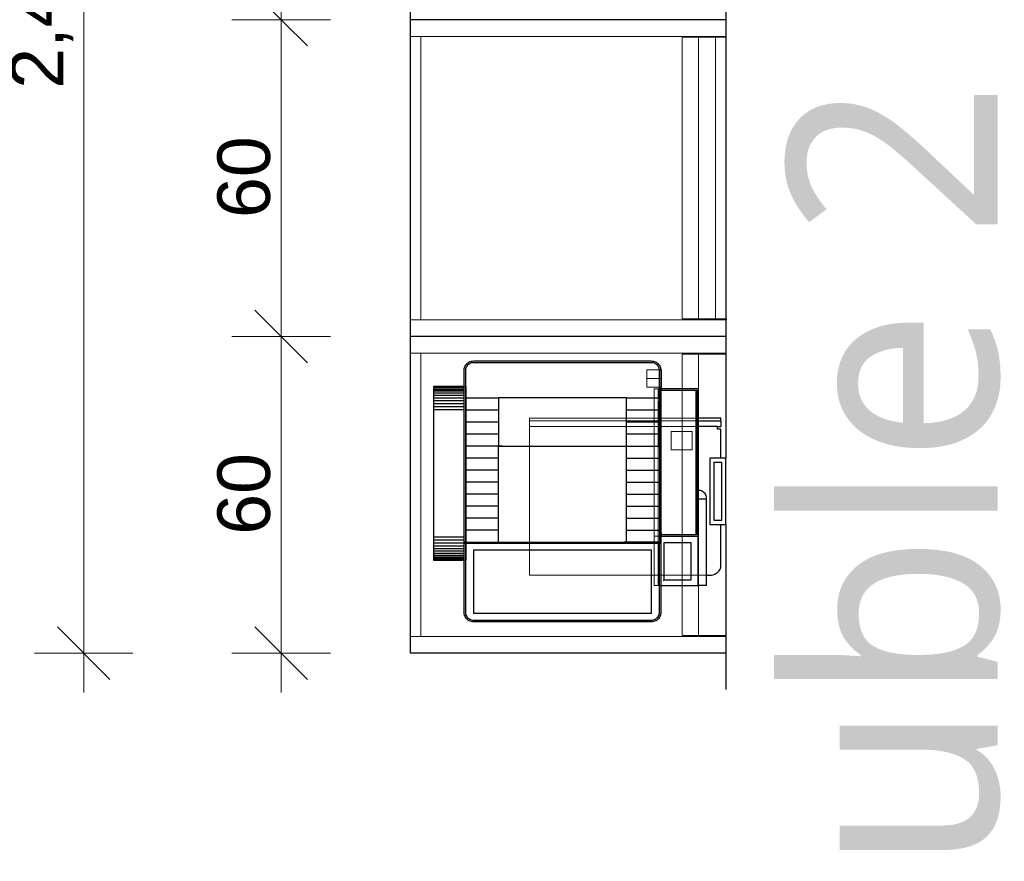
# Model space of a CAD drawing. Header units: millimetres. Extents: x -13157475 to -13151728, y -56354 to -50230.
# Tile 1 of 3: x -13157475 to -13155602, y -53465 to -51865. Entities that reach past the tile are written whole.
import ezdxf

# ---------------------------------------------------------------- set-up
doc = ezdxf.new("R2010")
doc.units = ezdxf.units.MM
doc.header["$MEASUREMENT"] = 0
for name, color, linetype in [('0._RDC (87)_1_0', 7, 'Continuous'), ('0._RDC (87)_1_AAG Marque_ FACADES', 7, 'Continuous'), ('0._RDC (87)_1_BQN 2 COTATIONS PC', 7, 'Continuous')]:
    doc.layers.add(name, color=color, linetype=linetype)
doc.styles.add('STYLE_GENERE_1', font='malgunsl.ttf')
doc.styles.add('STYLE_GENERE_2', font='txt')

msp = doc.modelspace()

# ---------------------------------------------------------------- linework, layer by layer
at = {"layer": '0._RDC (87)_1_0', "color": 7, "linetype": 'Continuous', "lineweight": 30}
for p, q in [((-13156731.4, -53069.6), (-13156731.4, -50659.6)), ((-13156131.8, -51262.1), (-13156131.8, -51864.6)), ((-13156131.8, -51864.6), (-13156731.4, -51864.6)), ((-13156131.8, -51864.6), (-13156131.8, -52467.1)), ((-13156130.8, -51898.1), (-13156131.8, -51898.1)), ((-13156130.8, -52433.6), (-13156130.8, -51898.1)), ((-13156131.8, -52433.6), (-13156130.8, -52433.6)), ((-13156130.8, -52433.6), (-13156130.8, -52435.2)), ((-13156131.8, -52467.1), (-13156731.4, -52467.1)), ((-13156131.8, -52467.1), (-13156131.8, -52698.9)), ((-13156624.5, -52519.2), (-13156626.1, -52520.8)), ((-13156622.6, -52517.8), (-13156624.5, -52519.2)), ((-13156620.6, -52516.6), (-13156622.6, -52517.8)), ((-13156620.7, -52519.9), (-13156622.2, -52521.1)), ((-13156619, -52518.9), (-13156620.7, -52519.9)), ((-13156618.4, -52515.6), (-13156620.6, -52516.6)), ((-13156617.2, -52518.2), (-13156619, -52518.9)), ((-13156616.1, -52514.9), (-13156618.4, -52515.6)), ((-13156615.2, -52517.6), (-13156617.2, -52518.2)), ((-13156613.6, -52514.5), (-13156616.1, -52514.9)), ((-13156613.2, -52517.2), (-13156615.2, -52517.6)), ((-13156611.2, -52514.4), (-13156613.6, -52514.5)), ((-13156611.1, -52517.1), (-13156613.2, -52517.2)), ((-13156273.7, -52514.4), (-13156611.2, -52514.4)), ((-13156273.8, -52517.1), (-13156611.1, -52517.1)), ((-13156271.7, -52517.2), (-13156273.8, -52517.1)), ((-13156271.3, -52514.5), (-13156273.7, -52514.4)), ((-13156269.7, -52517.6), (-13156271.7, -52517.2)), ((-13156268.8, -52514.9), (-13156271.3, -52514.5)), ((-13156267.7, -52518.2), (-13156269.7, -52517.6)), ((-13156266.5, -52515.6), (-13156268.8, -52514.9)), ((-13156265.9, -52518.9), (-13156267.7, -52518.2)), ((-13156264.3, -52516.6), (-13156266.5, -52515.6)), ((-13156264.2, -52519.9), (-13156265.9, -52518.9)), ((-13156262.3, -52517.8), (-13156264.3, -52516.6)), ((-13156262.7, -52521.1), (-13156264.2, -52519.9)), ((-13156260.4, -52519.2), (-13156262.3, -52517.8)), ((-13156258.8, -52520.8), (-13156260.4, -52519.2)), ((-13156629.8, -52528.7), (-13156629.9, -52530.9)), ((-13156629.9, -52530.9), (-13156629.9, -52858.1)), ((-13156629.3, -52526.6), (-13156629.8, -52528.7)), ((-13156628.5, -52524.5), (-13156629.3, -52526.6)), ((-13156627.4, -52522.6), (-13156628.5, -52524.5)), ((-13156626.1, -52520.8), (-13156627.4, -52522.6)), ((-13156626.7, -52529.1), (-13156626.8, -52530.9)), ((-13156626.8, -52530.9), (-13156626.8, -52584.1)), ((-13156626.3, -52527.3), (-13156626.7, -52529.1)), ((-13156625.6, -52525.6), (-13156626.3, -52527.3)), ((-13156624.7, -52524), (-13156625.6, -52525.6)), ((-13156623.6, -52522.5), (-13156624.7, -52524)), ((-13156622.2, -52521.1), (-13156623.6, -52522.5)), ((-13156261.3, -52522.5), (-13156262.7, -52521.1)), ((-13156260.2, -52524), (-13156261.3, -52522.5)), ((-13156259.3, -52525.6), (-13156260.2, -52524)), ((-13156258.6, -52527.3), (-13156259.3, -52525.6)), ((-13156257.5, -52522.6), (-13156258.8, -52520.8)), ((-13156258.2, -52529.1), (-13156258.6, -52527.3)), ((-13156258.1, -52530.9), (-13156258.2, -52529.1)), ((-13156258.1, -52584.1), (-13156258.1, -52530.9)), ((-13156256.4, -52524.5), (-13156257.5, -52522.6)), ((-13156255.6, -52526.6), (-13156256.4, -52524.5)), ((-13156255.1, -52528.7), (-13156255.6, -52526.6)), ((-13156254.9, -52530.9), (-13156255.1, -52528.7)), ((-13156254.9, -52566.1), (-13156254.9, -52530.9)), ((-13156254, -52530.9), (-13156254.9, -52530.9)), ((-13156254, -52547.4), (-13156254, -52530.9)), ((-13156254.9, -52547.4), (-13156254, -52547.4)), ((-13156254.9, -52549.5), (-13156254, -52549.5)), ((-13156254.9, -52551.6), (-13156254, -52551.6)), ((-13156254.9, -52553.7), (-13156254, -52553.7)), ((-13156254.9, -52555.6), (-13156254, -52555.6)), ((-13156254.9, -52557.4), (-13156254, -52557.4)), ((-13156254, -52549.5), (-13156254, -52547.4)), ((-13156254, -52551.6), (-13156254, -52549.5)), ((-13156254, -52553.7), (-13156254, -52551.6)), ((-13156254, -52555.6), (-13156254, -52553.7)), ((-13156254, -52557.4), (-13156254, -52555.6)), ((-13156254, -52559), (-13156254, -52557.4)), ((-13156688, -52562.5), (-13156688, -52562.8)), ((-13156629.9, -52562.5), (-13156688, -52562.5)), ((-13156688, -52562.8), (-13156688, -52564)), ((-13156629.9, -52562.8), (-13156688, -52562.8)), ((-13156688, -52564), (-13156688, -52565.8)), ((-13156629.9, -52564), (-13156688, -52564)), ((-13156688, -52565.8), (-13156688, -52568.4)), ((-13156629.9, -52565.8), (-13156688, -52565.8)), ((-13156688, -52568.4), (-13156688, -52571.5)), ((-13156629.9, -52568.4), (-13156688, -52568.4)), ((-13156688, -52571.5), (-13156688, -52575.3)), ((-13156629.9, -52571.5), (-13156688, -52571.5)), ((-13156688, -52575.3), (-13156688, -52579.7)), ((-13156629.9, -52575.3), (-13156688, -52575.3)), ((-13156254.9, -52566.1), (-13156258.1, -52566.1)), ((-13156254.9, -52566.2), (-13156258.1, -52566.2)), ((-13156254.9, -52566.6), (-13156258.1, -52566.6)), ((-13156254.9, -52567.2), (-13156258.1, -52567.2)), ((-13156254.9, -52568), (-13156258.1, -52568)), ((-13156254.9, -52569), (-13156258.1, -52569)), ((-13156254.9, -52570.1), (-13156258.1, -52570.1)), ((-13156254.9, -52571.5), (-13156258.1, -52571.5)), ((-13156254.9, -52573), (-13156258.1, -52573)), ((-13156254.9, -52574.6), (-13156258.1, -52574.6)), ((-13156254.9, -52559), (-13156254, -52559)), ((-13156254.9, -52560.4), (-13156254, -52560.4)), ((-13156254.9, -52561.6), (-13156254, -52561.6)), ((-13156254.9, -52562.6), (-13156254, -52562.6)), ((-13156254.9, -52563.3), (-13156254, -52563.3)), ((-13156254.9, -52563.7), (-13156254, -52563.7)), ((-13156254.9, -52563.9), (-13156254, -52563.9)), ((-13156254.9, -52566.1), (-13156254.9, -52566.2)), ((-13156254.9, -52566.2), (-13156254.9, -52566.6)), ((-13156254.9, -52566.6), (-13156254.9, -52567.2)), ((-13156184.5, -52566.6), (-13156254.9, -52566.6)), ((-13156254.9, -52567.2), (-13156254.9, -52568)), ((-13156254.9, -52569), (-13156254.9, -52568)), ((-13156254.9, -52570.1), (-13156254.9, -52569)), ((-13156254.9, -52569.3), (-13156187.2, -52569.3)), ((-13156254.9, -52571.5), (-13156254.9, -52570.1)), ((-13156254.9, -52573), (-13156254.9, -52571.5)), ((-13156254.9, -52574.6), (-13156254.9, -52573)), ((-13156254.9, -52576.3), (-13156254.9, -52574.6)), ((-13156254, -52560.4), (-13156254, -52559)), ((-13156254, -52561.6), (-13156254, -52560.4)), ((-13156254, -52562.6), (-13156254, -52561.6)), ((-13156254, -52563.3), (-13156254, -52562.6)), ((-13156254, -52563.7), (-13156254, -52563.3)), ((-13156254, -52563.7), (-13156254, -52563.7)), ((-13156188.7, -52569.3), (-13156188.7, -52844.3)), ((-13156187.2, -52569.3), (-13156187.2, -52844.3)), ((-13156184.5, -52760), (-13156184.5, -52566.6)), ((-13156688, -52579.7), (-13156688, -52584.5)), ((-13156629.9, -52579.7), (-13156688, -52579.7)), ((-13156688, -52584.5), (-13156688, -52589.6)), ((-13156629.9, -52584.5), (-13156688, -52584.5)), ((-13156688, -52589.6), (-13156688, -52595.1)), ((-13156629.9, -52589.6), (-13156688, -52589.6)), ((-13156626.8, -52584.1), (-13156626.8, -52606.9)), ((-13156626.8, -52584.1), (-13156613.2, -52584.1)), ((-13156613.2, -52584.1), (-13156564.3, -52584.1)), ((-13156564.3, -52584.1), (-13156564.3, -52675.5)), ((-13156320.6, -52584.1), (-13156564.3, -52584.1)), ((-13156320.6, -52675.5), (-13156320.6, -52584.1)), ((-13156320.6, -52584.1), (-13156258.1, -52584.1)), ((-13156254.9, -52576.3), (-13156258.1, -52576.3)), ((-13156254.9, -52578.1), (-13156258.1, -52578.1)), ((-13156254.9, -52579.9), (-13156258.1, -52579.9)), ((-13156258.1, -52584.1), (-13156258.1, -52590.4)), ((-13156258.1, -52606.9), (-13156258.1, -52590.4)), ((-13156254.9, -52578.1), (-13156254.9, -52576.3)), ((-13156254.9, -52579.9), (-13156254.9, -52578.1)), ((-13156254.9, -52828.9), (-13156254.9, -52579.9)), ((-13156688, -52595.1), (-13156688, -52600.7)), ((-13156629.9, -52595.1), (-13156688, -52595.1)), ((-13156688, -52600.7), (-13156688, -52606.5)), ((-13156629.9, -52600.7), (-13156688, -52600.7)), ((-13156688, -52606.5), (-13156688, -52848.5)), ((-13156629.9, -52606.5), (-13156688, -52606.5)), ((-13156626.8, -52606.9), (-13156564.3, -52606.9)), ((-13156626.8, -52606.9), (-13156626.8, -52629.8)), ((-13156320.6, -52606.9), (-13156258.1, -52606.9)), ((-13156258.1, -52629.8), (-13156258.1, -52606.9)), ((-13156626.8, -52629.8), (-13156564.3, -52629.8)), ((-13156626.8, -52629.8), (-13156626.8, -52652.7)), ((-13156320.6, -52629.8), (-13156258.1, -52629.8)), ((-13156258.1, -52652.7), (-13156258.1, -52629.8)), ((-13156141.2, -52622.3), (-13156184.5, -52622.3)), ((-13156184.5, -52627.7), (-13156141.2, -52627.7)), ((-13156141.2, -52627.7), (-13156141.2, -52622.3)), ((-13156141.2, -52627.7), (-13156141.2, -52638.3)), ((-13156147.3, -52638.3), (-13156184.5, -52638.3)), ((-13156147.3, -52638.3), (-13156141.2, -52638.3)), ((-13156147.3, -52643.7), (-13156147.3, -52638.3)), ((-13156141.2, -52643.7), (-13156147.3, -52643.7)), ((-13156141.2, -52698.9), (-13156141.2, -52643.7)), ((-13156564.3, -52652.7), (-13156626.8, -52652.7)), ((-13156626.8, -52652.7), (-13156626.8, -52675.5)), ((-13156258.1, -52652.7), (-13156320.6, -52652.7)), ((-13156258.1, -52675.5), (-13156258.1, -52652.7)), ((-13156626.8, -52675.5), (-13156626.8, -52698.4)), ((-13156564.3, -52675.5), (-13156626.8, -52675.5)), ((-13156564.3, -52698.4), (-13156564.3, -52675.5)), ((-13156557.7, -52675.6), (-13156564.3, -52675.5)), ((-13156564.3, -52675.5), (-13156320.6, -52675.5)), ((-13156557.7, -52675.5), (-13156557.7, -52675.6)), ((-13156557.7, -52675.6), (-13156556.6, -52675.6)), ((-13156556.6, -52675.6), (-13156557.7, -52675.6)), ((-13156320.6, -52675.5), (-13156258.1, -52675.5)), ((-13156320.6, -52676.4), (-13156320.6, -52675.5)), ((-13156320.6, -52676.5), (-13156320.6, -52676.4)), ((-13156320.6, -52698.4), (-13156320.6, -52676.5)), ((-13156258.1, -52675.5), (-13156258.1, -52698.4)), ((-13156626.8, -52698.4), (-13156626.8, -52721.3)), ((-13156564.3, -52698.4), (-13156626.8, -52698.4)), ((-13156564.3, -52721.3), (-13156564.3, -52698.4)), ((-13156320.6, -52721.3), (-13156320.6, -52698.4)), ((-13156320.6, -52698.4), (-13156258.1, -52698.4)), ((-13156258.1, -52698.4), (-13156258.1, -52721.3)), ((-13156131.8, -52698.9), (-13156162.4, -52698.9)), ((-13156162.4, -52698.9), (-13156162.4, -52824.5)), ((-13156154, -52817.2), (-13156154, -52706.3)), ((-13156154, -52706.3), (-13156140.2, -52706.3)), ((-13156140.2, -52706.3), (-13156140.2, -52817.2)), ((-13156131.8, -52824.5), (-13156131.8, -52698.9)), ((-13156626.8, -52721.3), (-13156626.8, -52744.1)), ((-13156564.3, -52721.3), (-13156626.8, -52721.3)), ((-13156564.3, -52744.1), (-13156564.3, -52721.3)), ((-13156320.6, -52744.1), (-13156320.6, -52721.3)), ((-13156320.6, -52721.3), (-13156258.1, -52721.3)), ((-13156258.1, -52721.3), (-13156258.1, -52744.1)), ((-13156626.8, -52744.1), (-13156626.8, -52766.9)), ((-13156564.3, -52744.1), (-13156626.8, -52744.1)), ((-13156564.3, -52766.9), (-13156564.3, -52744.1)), ((-13156320.6, -52766.9), (-13156320.6, -52744.1)), ((-13156320.6, -52744.1), (-13156258.1, -52744.1)), ((-13156258.1, -52744.1), (-13156258.1, -52766.9)), ((-13156184.5, -52776.4), (-13156184.5, -52760)), ((-13156182.3, -52760), (-13156184.5, -52760)), ((-13156180.2, -52760.3), (-13156182.3, -52760)), ((-13156178.1, -52761), (-13156180.2, -52760.3)), ((-13156176.2, -52761.9), (-13156178.1, -52761)), ((-13156174.4, -52763), (-13156176.2, -52761.9)), ((-13156172.7, -52764.5), (-13156174.4, -52763)), ((-13156626.8, -52766.9), (-13156626.8, -52789.8)), ((-13156564.3, -52766.9), (-13156626.8, -52766.9)), ((-13156564.3, -52789.8), (-13156564.3, -52766.9)), ((-13156320.6, -52789.8), (-13156320.6, -52766.9)), ((-13156320.6, -52766.9), (-13156258.1, -52766.9)), ((-13156258.1, -52766.9), (-13156258.1, -52789.8)), ((-13156184.5, -52847.1), (-13156184.5, -52776.4)), ((-13156168.2, -52776.4), (-13156184.5, -52776.4)), ((-13156171.3, -52766.1), (-13156172.7, -52764.5)), ((-13156170.1, -52767.9), (-13156171.3, -52766.1)), ((-13156169.2, -52769.9), (-13156170.1, -52767.9)), ((-13156168.6, -52772), (-13156169.2, -52769.9)), ((-13156168.3, -52774.2), (-13156168.6, -52772)), ((-13156168.2, -52776.4), (-13156168.3, -52774.2)), ((-13156168.2, -52940.6), (-13156168.2, -52776.4)), ((-13156626.8, -52789.8), (-13156626.8, -52812.6)), ((-13156564.3, -52789.8), (-13156626.8, -52789.8)), ((-13156564.3, -52812.6), (-13156564.3, -52789.8)), ((-13156320.6, -52812.6), (-13156320.6, -52789.8)), ((-13156320.6, -52789.8), (-13156258.1, -52789.8)), ((-13156258.1, -52789.8), (-13156258.1, -52812.6)), ((-13156626.8, -52812.6), (-13156626.8, -52835.3)), ((-13156564.3, -52812.6), (-13156626.8, -52812.6)), ((-13156564.3, -52835.3), (-13156564.3, -52812.6)), ((-13156320.6, -52835.3), (-13156320.6, -52812.6)), ((-13156320.6, -52812.6), (-13156258.1, -52812.6)), ((-13156258.1, -52812.6), (-13156258.1, -52835.3)), ((-13156140.2, -52817.2), (-13156154, -52817.2)), ((-13156626.8, -52835.3), (-13156626.8, -52858.1)), ((-13156564.3, -52835.3), (-13156626.8, -52835.3)), ((-13156564.3, -52858.1), (-13156564.3, -52835.3)), ((-13156320.6, -52858.1), (-13156320.6, -52835.3)), ((-13156320.6, -52835.3), (-13156258.1, -52835.3)), ((-13156258.1, -52828.9), (-13156254.9, -52828.9)), ((-13156258.1, -52830.6), (-13156254.9, -52830.6)), ((-13156258.1, -52832.4), (-13156254.9, -52832.4)), ((-13156258.1, -52834.1), (-13156254.9, -52834.1)), ((-13156258.1, -52835.3), (-13156258.1, -52858.1)), ((-13156258.1, -52835.7), (-13156254.9, -52835.7)), ((-13156258.1, -52837.2), (-13156254.9, -52837.2)), ((-13156254.9, -52830.6), (-13156254.9, -52828.9)), ((-13156254.9, -52832.4), (-13156254.9, -52830.6)), ((-13156254.9, -52834.1), (-13156254.9, -52832.4)), ((-13156254.9, -52835.7), (-13156254.9, -52834.1)), ((-13156254.9, -52837.2), (-13156254.9, -52835.7)), ((-13156254.9, -52838.6), (-13156254.9, -52837.2)), ((-13156162.4, -52824.5), (-13156131.8, -52824.5)), ((-13156141.2, -52899.7), (-13156141.2, -52824.5)), ((-13156131.8, -52824.5), (-13156131.8, -53069.6)), ((-13156688, -52848.5), (-13156688, -52854.2)), ((-13156688, -52848.5), (-13156629.9, -52848.5)), ((-13156688, -52854.2), (-13156688, -52859.8)), ((-13156688, -52854.2), (-13156629.9, -52854.2)), ((-13156258.1, -52838.6), (-13156254.9, -52838.6)), ((-13156258.1, -52839.8), (-13156254.9, -52839.8)), ((-13156258.1, -52840.8), (-13156254.9, -52840.8)), ((-13156258.1, -52841.6), (-13156254.9, -52841.6)), ((-13156258.1, -52842.1), (-13156254.9, -52842.1)), ((-13156258.1, -52842.5), (-13156254.9, -52842.5)), ((-13156258.1, -52842.6), (-13156254.9, -52842.6)), ((-13156254.9, -52839.8), (-13156254.9, -52838.6)), ((-13156254.9, -52840.8), (-13156254.9, -52839.8)), ((-13156254.9, -52840.8), (-13156254.9, -52841.6)), ((-13156254.9, -52841.6), (-13156254.9, -52842.1)), ((-13156254.9, -52842.1), (-13156254.9, -52842.5)), ((-13156254.9, -52842.5), (-13156254.9, -52842.6)), ((-13156254.9, -52858.1), (-13156254.9, -52842.6)), ((-13156187.2, -52844.3), (-13156254.9, -52844.3)), ((-13156254.9, -52847.1), (-13156184.5, -52847.1)), ((-13156184.5, -52940.6), (-13156184.5, -52847.1)), ((-13156688, -52859.8), (-13156629.9, -52859.8)), ((-13156688, -52859.8), (-13156688, -52865.3)), ((-13156688, -52865.3), (-13156629.9, -52865.3)), ((-13156688, -52865.3), (-13156688, -52870.5)), ((-13156688, -52870.5), (-13156629.9, -52870.5)), ((-13156688, -52870.5), (-13156688, -52875.2)), ((-13156688, -52875.2), (-13156688, -52879.6)), ((-13156688, -52875.2), (-13156629.9, -52875.2)), ((-13156626.8, -52858.1), (-13156629.9, -52858.1)), ((-13156629.9, -52858.1), (-13156629.9, -52860.9)), ((-13156626.8, -52860.9), (-13156629.9, -52860.9)), ((-13156629.9, -52860.9), (-13156629.9, -52992.9)), ((-13156626.8, -52858.1), (-13156564.3, -52858.1)), ((-13156626.8, -52858.1), (-13156626.8, -52860.9)), ((-13156258.1, -52860.9), (-13156626.8, -52860.9)), ((-13156626.8, -52860.9), (-13156626.8, -52992.8)), ((-13156611.9, -52873.9), (-13156611.9, -52992.3)), ((-13156273, -52873.9), (-13156611.9, -52873.9)), ((-13156564.3, -52858.1), (-13156557.7, -52858.1)), ((-13156557.7, -52858.1), (-13156536.6, -52858.1)), ((-13156536.6, -52858.1), (-13156346.5, -52858.1)), ((-13156536.6, -52859.8), (-13156536.6, -52858.1)), ((-13156346.5, -52859.8), (-13156536.6, -52859.8)), ((-13156346.5, -52858.1), (-13156325.4, -52858.1)), ((-13156346.5, -52858.1), (-13156346.5, -52859.8)), ((-13156320.6, -52858.1), (-13156325.4, -52858.1)), ((-13156258.1, -52858.1), (-13156320.6, -52858.1)), ((-13156273, -52992.3), (-13156273, -52873.9)), ((-13156258.1, -52860.9), (-13156258.1, -52858.1)), ((-13156254.9, -52858.1), (-13156258.1, -52858.1)), ((-13156254.9, -52860.9), (-13156258.1, -52860.9)), ((-13156258.1, -52992.8), (-13156258.1, -52860.9)), ((-13156254.9, -52860.9), (-13156254.9, -52858.1)), ((-13156254.9, -52992.9), (-13156254.9, -52860.9)), ((-13156249, -52930.4), (-13156249, -52859.2)), ((-13156249, -52859.2), (-13156198.1, -52859.2)), ((-13156198.1, -52859.2), (-13156198.1, -52930.4)), ((-13156688, -52879.6), (-13156688, -52883.4)), ((-13156688, -52879.6), (-13156629.9, -52879.6)), ((-13156688, -52883.4), (-13156688, -52886.6)), ((-13156688, -52883.4), (-13156629.9, -52883.4)), ((-13156688, -52886.6), (-13156688, -52889.1)), ((-13156688, -52886.6), (-13156629.9, -52886.6)), ((-13156688, -52889.1), (-13156688, -52891)), ((-13156688, -52889.1), (-13156629.9, -52889.1)), ((-13156688, -52891), (-13156688, -52892.1)), ((-13156688, -52891), (-13156629.9, -52891)), ((-13156688, -52892.1), (-13156688, -52892.5)), ((-13156688, -52892.1), (-13156629.9, -52892.1)), ((-13156688, -52892.5), (-13156629.9, -52892.5)), ((-13156145.1, -52913.5), (-13156143.4, -52911.1)), ((-13156143.4, -52911.1), (-13156142.1, -52908.4)), ((-13156142.1, -52908.4), (-13156141.3, -52905.6)), ((-13156141.3, -52905.6), (-13156141.2, -52904.7)), ((-13156141, -52902.7), (-13156141.2, -52899.7)), ((-13156141.2, -52904.7), (-13156141.2, -52899.7)), ((-13156141.2, -52904.7), (-13156141, -52902.7)), ((-13156250.8, -52930.4), (-13156250, -52930.4)), ((-13156250, -52930.4), (-13156249.9, -52930.8)), ((-13156250, -52930.4), (-13156250, -52930.8)), ((-13156250, -52930.8), (-13156249.9, -52930.8)), ((-13156198.1, -52930.4), (-13156249, -52930.4)), ((-13156168.2, -52921.1), (-13156165.4, -52921.1)), ((-13156165.4, -52921.1), (-13156162.1, -52921.3)), ((-13156165.4, -52921.1), (-13156159.8, -52921.1)), ((-13156162.1, -52921.3), (-13156159.8, -52921.1)), ((-13156159.8, -52921.1), (-13156158.8, -52921)), ((-13156158.8, -52921), (-13156155.6, -52920.3)), ((-13156155.6, -52920.3), (-13156152.6, -52919.2)), ((-13156152.6, -52919.2), (-13156149.8, -52917.6)), ((-13156149.8, -52917.6), (-13156147.3, -52915.8)), ((-13156147.3, -52915.8), (-13156145.1, -52913.5)), ((-13156254.9, -52940.6), (-13156184.5, -52940.6)), ((-13156168.2, -52940.6), (-13156184.5, -52940.6)), ((-13156629.9, -52992.9), (-13156629.8, -52995)), ((-13156629.8, -52995), (-13156629.3, -52997.1)), ((-13156629.3, -52997.1), (-13156628.5, -52999.2)), ((-13156628.5, -52999.2), (-13156627.4, -53001.1)), ((-13156627.4, -53001.1), (-13156626.1, -53002.9)), ((-13156626.8, -52992.8), (-13156626.7, -52994.6)), ((-13156626.7, -52994.6), (-13156626.3, -52996.4)), ((-13156626.3, -52996.4), (-13156625.6, -52998.1)), ((-13156626.1, -53002.9), (-13156624.5, -53004.5)), ((-13156625.6, -52998.1), (-13156624.7, -52999.7)), ((-13156624.7, -52999.7), (-13156623.6, -53001.2)), ((-13156624.5, -53004.5), (-13156622.6, -53005.9)), ((-13156623.6, -53001.2), (-13156622.2, -53002.6)), ((-13156622.6, -53005.9), (-13156620.6, -53007.1)), ((-13156622.2, -53002.6), (-13156620.7, -53003.8)), ((-13156620.7, -53003.8), (-13156619, -53004.8)), ((-13156619, -53004.8), (-13156617.2, -53005.6)), ((-13156617.2, -53005.6), (-13156615.2, -53006.1)), ((-13156615.2, -53006.1), (-13156613.2, -53006.5)), ((-13156613.2, -53006.5), (-13156611.1, -53006.6)), ((-13156611.9, -52992.3), (-13156611.9, -52992.9)), ((-13156611.9, -52992.9), (-13156611.9, -52993)), ((-13156611.9, -52993), (-13156611.8, -52993.1)), ((-13156611.8, -52993.1), (-13156611.8, -52993.2)), ((-13156611.8, -52993.2), (-13156611.8, -52993.2)), ((-13156611.8, -52993.2), (-13156611.7, -52993.3)), ((-13156611.7, -52993.3), (-13156611.6, -52993.3)), ((-13156611.6, -52993.3), (-13156611.6, -52993.4)), ((-13156611.6, -52993.4), (-13156611.5, -52993.4)), ((-13156611.5, -52993.4), (-13156611.4, -52993.5)), ((-13156611.4, -52993.5), (-13156611.3, -52993.5)), ((-13156611.3, -52993.5), (-13156610.6, -52993.5)), ((-13156611.1, -53006.6), (-13156273.8, -53006.6)), ((-13156610.6, -52993.5), (-13156274.3, -52993.5)), ((-13156274.3, -52993.5), (-13156273.6, -52993.5)), ((-13156273.8, -53006.6), (-13156271.7, -53006.5)), ((-13156273.6, -52993.5), (-13156273.5, -52993.5)), ((-13156273.5, -52993.5), (-13156273.4, -52993.4)), ((-13156273.4, -52993.4), (-13156273.3, -52993.4)), ((-13156273.3, -52993.4), (-13156273.3, -52993.3)), ((-13156273.3, -52993.3), (-13156273.2, -52993.3)), ((-13156273.2, -52993.3), (-13156273.1, -52993.2)), ((-13156273.1, -52993.2), (-13156273, -52993.1)), ((-13156273.1, -52993.2), (-13156273.1, -52993.2)), ((-13156273, -52992.9), (-13156273, -52992.3)), ((-13156273, -52993), (-13156273, -52992.9)), ((-13156273, -52993.1), (-13156273, -52993)), ((-13156271.7, -53006.5), (-13156269.7, -53006.1)), ((-13156269.7, -53006.1), (-13156267.7, -53005.6)), ((-13156267.7, -53005.6), (-13156265.9, -53004.8)), ((-13156265.9, -53004.8), (-13156264.2, -53003.8)), ((-13156264.3, -53007.1), (-13156262.3, -53005.9)), ((-13156264.2, -53003.8), (-13156262.7, -53002.6)), ((-13156262.7, -53002.6), (-13156261.3, -53001.2)), ((-13156262.3, -53005.9), (-13156260.4, -53004.5)), ((-13156261.3, -53001.2), (-13156260.2, -52999.7)), ((-13156260.4, -53004.5), (-13156258.8, -53002.9)), ((-13156260.2, -52999.7), (-13156259.3, -52998.1)), ((-13156259.3, -52998.1), (-13156258.6, -52996.4)), ((-13156258.8, -53002.9), (-13156257.5, -53001.1)), ((-13156258.6, -52996.4), (-13156258.2, -52994.6)), ((-13156258.2, -52994.6), (-13156258.1, -52992.8)), ((-13156257.5, -53001.1), (-13156256.4, -52999.2)), ((-13156256.4, -52999.2), (-13156255.6, -52997.1)), ((-13156255.6, -52997.1), (-13156255.1, -52995)), ((-13156255.1, -52995), (-13156254.9, -52992.9)), ((-13156620.6, -53007.1), (-13156618.4, -53008.1)), ((-13156618.4, -53008.1), (-13156616.1, -53008.8)), ((-13156616.1, -53008.8), (-13156613.6, -53009.2)), ((-13156613.6, -53009.2), (-13156611.2, -53009.4)), ((-13156611.2, -53009.4), (-13156273.7, -53009.4)), ((-13156273.7, -53009.4), (-13156271.3, -53009.2)), ((-13156271.3, -53009.2), (-13156268.8, -53008.8)), ((-13156268.8, -53008.8), (-13156266.5, -53008.1)), ((-13156266.5, -53008.1), (-13156264.3, -53007.1)), ((-13156130.8, -53138.4), (-13156130.8, -53040.4)), ((-13156282.4, -53069.6), (-13156731.4, -53069.6)), ((-13156131.8, -53069.6), (-13156282.4, -53069.6))]:
    msp.add_line(p, q, dxfattribs=at)
at = {"layer": '0._RDC (87)_1_0', "color": 250, "linetype": 'Continuous', "lineweight": 0, "true_color": 0x191919, "flags": 128}
for points in [[(-13156731.4, -51864.6), (-13156131.8, -51864.6)], [(-13156731.4, -51896.5), (-13156731.4, -51864.6)], [(-13156731.4, -51864.6), (-13156731.4, -52467.1)], [(-13156131.8, -51864.6), (-13156731.4, -51864.6)], [(-13156731.4, -51864.6), (-13156731.4, -52467.1)], [(-13156131.8, -51864.6), (-13156731.4, -51864.6)], [(-13156131.8, -51864.6), (-13156131.8, -51896.5)], [(-13156131.8, -52467.1), (-13156131.8, -51864.6)], [(-13156131.8, -52467.1), (-13156131.8, -51864.6)], [(-13156131.8, -51896.5), (-13156731.4, -51896.5)], [(-13156731.4, -52435.2), (-13156731.4, -51896.5)], [(-13156731.4, -51896.5), (-13156711.7, -51896.5)], [(-13156711.7, -51896.5), (-13156711.7, -52435.2)], [(-13156214.5, -51898.1), (-13156214.5, -52433.6)], [(-13156131.8, -51898.1), (-13156183.5, -51898.1), (-13156214.5, -51898.1)], [(-13156214.5, -51898.1), (-13156214.5, -52433.6)], [(-13156131.8, -51898.1), (-13156183.5, -51898.1), (-13156214.5, -51898.1)], [(-13156214.5, -51898.1), (-13156214.5, -52433.6)], [(-13156131.8, -51898.1), (-13156183.5, -51898.1), (-13156214.5, -51898.1)], [(-13156183.5, -51898.1), (-13156183.5, -52433.6)], [(-13156183.5, -51898.1), (-13156183.5, -52433.6)], [(-13156183.5, -51898.1), (-13156183.5, -52433.6)], [(-13156151.5, -52433.6), (-13156151.5, -51898.1)], [(-13156151.5, -51898.1), (-13156130.8, -51898.1)], [(-13156151.5, -51898.1), (-13156151.5, -52433.6)], [(-13156130.8, -51898.1), (-13156151.5, -51898.1)], [(-13156131.8, -51896.5), (-13156131.8, -51898.1)], [(-13156131.8, -51896.5), (-13156131.8, -51898.1)], [(-13156131.8, -51896.5), (-13156131.8, -51898.1)], [(-13156131.8, -51896.5), (-13156131.8, -51898.1)], [(-13156131.8, -51896.5), (-13156131.8, -51898.1)], [(-13156131.8, -51898.1), (-13156131.8, -52433.6)], [(-13156131.8, -51898.1), (-13156131.8, -52433.6)], [(-13156131.8, -51898.1), (-13156131.8, -52433.6)], [(-13156130.8, -51898.1), (-13156130.8, -52433.6)], [(-13156130.8, -51898.1), (-13156130.8, -52433.6)], [(-13156711.7, -52435.2), (-13156731.4, -52435.2)], [(-13156731.4, -52435.2), (-13156131.8, -52435.2)], [(-13156731.4, -52467.1), (-13156731.4, -52435.2)], [(-13156214.5, -52433.6), (-13156183.5, -52433.6), (-13156131.8, -52433.6)], [(-13156214.5, -52433.6), (-13156183.5, -52433.6), (-13156131.8, -52433.6)], [(-13156214.5, -52433.6), (-13156183.5, -52433.6), (-13156131.8, -52433.6)], [(-13156130.8, -52433.6), (-13156151.5, -52433.6)], [(-13156130.8, -52433.6), (-13156151.5, -52433.6)], [(-13156131.8, -52433.6), (-13156131.8, -52435.2)], [(-13156131.8, -52433.6), (-13156131.8, -52435.2)], [(-13156131.8, -52433.6), (-13156131.8, -52435.2)], [(-13156131.8, -52433.6), (-13156131.8, -52435.2)], [(-13156131.8, -52433.6), (-13156131.8, -52435.2)], [(-13156131.8, -52435.2), (-13156131.8, -52467.1)], [(-13156130.8, -52435.2), (-13156130.8, -52433.6)], [(-13156731.4, -52467.1), (-13156131.8, -52467.1)], [(-13156731.4, -52499), (-13156731.4, -52467.1)], [(-13156731.4, -52467.1), (-13156731.4, -53069.6)], [(-13156131.8, -52467.1), (-13156731.4, -52467.1)], [(-13156731.4, -52467.1), (-13156731.4, -53069.6)], [(-13156131.8, -52467.1), (-13156731.4, -52467.1)], [(-13156731.4, -52467.1), (-13156131.8, -52467.1)], [(-13156731.4, -52467.1), (-13156131.8, -52467.1)], [(-13156131.8, -52467.1), (-13156731.4, -52467.1)], [(-13156131.8, -52467.1), (-13156131.8, -52499)], [(-13156131.8, -53069.6), (-13156131.8, -52467.1)], [(-13156131.8, -53069.6), (-13156131.8, -52467.1)], [(-13156131.8, -52499), (-13156731.4, -52499)], [(-13156731.4, -53037.7), (-13156731.4, -52499)], [(-13156731.4, -52499), (-13156711.7, -52499)], [(-13156711.7, -52499), (-13156711.7, -53037.7)], [(-13156214.5, -52500.6), (-13156214.5, -53036.1)], [(-13156131.8, -52500.6), (-13156183.5, -52500.6), (-13156214.5, -52500.6)], [(-13156214.5, -52500.6), (-13156214.5, -53036.1)], [(-13156131.8, -52500.6), (-13156183.5, -52500.6), (-13156214.5, -52500.6)], [(-13156214.5, -52500.6), (-13156214.5, -53036.1)], [(-13156131.8, -52500.6), (-13156183.5, -52500.6), (-13156214.5, -52500.6)], [(-13156183.5, -52500.6), (-13156183.5, -53036.1)], [(-13156183.5, -52500.6), (-13156183.5, -53036.1)], [(-13156183.5, -52500.6), (-13156183.5, -53036.1)], [(-13156131.8, -52499), (-13156131.8, -52500.6)], [(-13156131.8, -52499), (-13156131.8, -52500.6)], [(-13156131.8, -52499), (-13156131.8, -52500.6)], [(-13156131.8, -52500.6), (-13156131.8, -53036.1)], [(-13156131.8, -52500.6), (-13156131.8, -53036.1)], [(-13156131.8, -52500.6), (-13156131.8, -53036.1)], [(-13156254.9, -52842.6), (-13156254.9, -52858.1), (-13156254.9, -52860.9), (-13156254.9, -52992.9), (-13156255.1, -52995), (-13156255.6, -52997.1), (-13156256.4, -52999.2), (-13156257.5, -53001.1), (-13156258.8, -53002.9), (-13156260.4, -53004.5), (-13156262.3, -53005.9), (-13156264.3, -53007.1), (-13156266.5, -53008.1), (-13156268.8, -53008.8), (-13156271.3, -53009.2), (-13156273.7, -53009.4), (-13156611.2, -53009.4), (-13156613.6, -53009.2), (-13156616.1, -53008.8), (-13156618.4, -53008.1), (-13156620.6, -53007.1), (-13156622.6, -53005.9), (-13156624.5, -53004.5), (-13156626.1, -53002.9), (-13156627.4, -53001.1), (-13156628.5, -52999.2), (-13156629.3, -52997.1), (-13156629.8, -52995), (-13156629.9, -52992.9), (-13156629.9, -52860.9), (-13156629.9, -52858.1), (-13156629.9, -52530.9), (-13156629.8, -52528.7), (-13156629.3, -52526.6), (-13156628.5, -52524.5), (-13156627.4, -52522.6), (-13156626.1, -52520.8), (-13156624.5, -52519.2), (-13156622.6, -52517.8), (-13156620.6, -52516.6), (-13156618.4, -52515.6), (-13156616.1, -52514.9), (-13156613.6, -52514.5), (-13156611.2, -52514.4), (-13156273.7, -52514.4), (-13156271.3, -52514.5), (-13156268.8, -52514.9), (-13156266.5, -52515.6), (-13156264.3, -52516.6), (-13156262.3, -52517.8), (-13156260.4, -52519.2), (-13156258.8, -52520.8), (-13156257.5, -52522.6), (-13156256.4, -52524.5), (-13156255.6, -52526.6), (-13156255.1, -52528.7), (-13156254.9, -52530.9), (-13156254.9, -52566.1)], [(-13156626.8, -52858.1), (-13156626.8, -52835.3), (-13156626.8, -52812.6), (-13156626.8, -52789.8), (-13156626.8, -52766.9), (-13156626.8, -52744.1), (-13156626.8, -52721.3), (-13156626.8, -52698.4), (-13156626.8, -52675.5), (-13156626.8, -52652.7), (-13156626.8, -52629.8), (-13156626.8, -52606.9), (-13156626.8, -52584.1), (-13156626.8, -52530.9), (-13156626.7, -52529.1), (-13156626.3, -52527.3), (-13156625.6, -52525.6), (-13156624.7, -52524), (-13156623.6, -52522.5), (-13156622.2, -52521.1), (-13156620.7, -52519.9), (-13156619, -52518.9), (-13156617.2, -52518.2), (-13156615.2, -52517.6), (-13156613.2, -52517.2), (-13156611.1, -52517.1), (-13156273.8, -52517.1), (-13156271.7, -52517.2), (-13156269.7, -52517.6), (-13156267.7, -52518.2), (-13156265.9, -52518.9), (-13156264.2, -52519.9), (-13156262.7, -52521.1), (-13156261.3, -52522.5), (-13156260.2, -52524), (-13156259.3, -52525.6), (-13156258.6, -52527.3), (-13156258.2, -52529.1), (-13156258.1, -52530.9), (-13156258.1, -52584.1), (-13156258.1, -52590.4), (-13156258.1, -52606.9), (-13156258.1, -52629.8), (-13156258.1, -52652.7), (-13156258.1, -52675.5), (-13156258.1, -52698.4), (-13156258.1, -52721.3), (-13156258.1, -52744.1), (-13156258.1, -52766.9), (-13156258.1, -52789.8), (-13156258.1, -52812.6), (-13156258.1, -52835.3), (-13156258.1, -52858.1)], [(-13156282.1, -52563.9), (-13156282.1, -52563.3), (-13156282.1, -52562.6), (-13156282.1, -52561.6), (-13156282.1, -52560.4), (-13156282.1, -52559), (-13156282.1, -52557.4), (-13156282.1, -52555.6), (-13156282.1, -52553.7), (-13156282.1, -52551.6), (-13156282.1, -52549.5), (-13156282.1, -52547.4), (-13156282.1, -52530.9)], [(-13156254, -52530.9), (-13156282.1, -52530.9)], [(-13156254, -52563.9), (-13156254, -52563.3), (-13156254, -52562.6), (-13156254, -52561.6), (-13156254, -52560.4), (-13156254, -52559), (-13156254, -52557.4), (-13156254, -52555.6), (-13156254, -52553.7), (-13156254, -52551.6), (-13156254, -52549.5), (-13156254, -52547.4), (-13156254, -52530.9)], [(-13156254, -52547.4), (-13156282.1, -52547.4)], [(-13156688, -52562.5), (-13156688, -52562.8), (-13156688, -52564), (-13156688, -52565.8), (-13156688, -52568.4), (-13156688, -52571.5), (-13156688, -52575.3), (-13156688, -52579.7), (-13156688, -52584.5), (-13156688, -52589.6), (-13156688, -52595.1), (-13156688, -52600.7), (-13156688, -52606.5), (-13156688, -52848.5), (-13156688, -52854.2), (-13156688, -52859.8), (-13156688, -52865.3), (-13156688, -52870.5), (-13156688, -52875.2), (-13156688, -52879.6), (-13156688, -52883.4), (-13156688, -52886.6), (-13156688, -52889.1), (-13156688, -52891), (-13156688, -52892.1), (-13156688, -52892.5)], [(-13156688, -52562.5), (-13156625.5, -52562.5)], [(-13156625.5, -52562.5), (-13156625.5, -52562.8), (-13156625.5, -52564), (-13156625.5, -52565.8), (-13156625.5, -52568.4), (-13156625.5, -52571.5), (-13156625.5, -52575.3), (-13156625.5, -52579.7), (-13156625.5, -52584.5), (-13156625.5, -52589.6), (-13156625.5, -52595.1), (-13156625.5, -52600.7), (-13156625.5, -52606.5), (-13156625.5, -52848.5), (-13156625.5, -52854.2), (-13156625.5, -52859.8), (-13156625.5, -52865.3), (-13156625.5, -52870.5), (-13156625.5, -52875.2), (-13156625.5, -52879.6), (-13156625.5, -52883.4), (-13156625.5, -52886.6), (-13156625.5, -52889.1), (-13156625.5, -52891), (-13156625.5, -52892.1), (-13156625.5, -52892.5)], [(-13156254, -52563.9), (-13156282.1, -52563.9)], [(-13156268.1, -52566.6), (-13156268.1, -52847.1), (-13156268.1, -52940.6)], [(-13156260.3, -52566.6), (-13156268.1, -52566.6)], [(-13156260.3, -52566.6), (-13156260.3, -52847.1), (-13156260.3, -52940.6)], [(-13156184.5, -52566.6), (-13156260.3, -52566.6)], [(-13156258.1, -52566.1), (-13156254.9, -52566.1)], [(-13156257.5, -52569.3), (-13156257.5, -52844.3)], [(-13156257.5, -52569.3), (-13156187.2, -52569.3)], [(-13156254.9, -52842.6), (-13156254.9, -52842.1), (-13156254.9, -52841.6), (-13156254.9, -52840.8), (-13156254.9, -52839.8), (-13156254.9, -52838.6), (-13156254.9, -52837.2), (-13156254.9, -52835.7), (-13156254.9, -52834.1), (-13156254.9, -52832.4), (-13156254.9, -52830.6), (-13156254.9, -52828.9), (-13156254.9, -52579.9), (-13156254.9, -52578.1), (-13156254.9, -52576.3), (-13156254.9, -52574.6), (-13156254.9, -52573), (-13156254.9, -52571.5), (-13156254.9, -52570.1), (-13156254.9, -52569), (-13156254.9, -52568), (-13156254.9, -52567.2), (-13156254.9, -52566.6), (-13156254.9, -52566.2)], [(-13156188.7, -52844.3), (-13156188.7, -52569.3)], [(-13156187.2, -52844.3), (-13156187.2, -52569.3)], [(-13156184.5, -52566.6), (-13156184.5, -52760), (-13156184.5, -52776.4), (-13156184.5, -52847.1), (-13156184.5, -52940.6)], [(-13156258.1, -52584.1), (-13156320.6, -52584.1), (-13156564.3, -52584.1), (-13156613.2, -52584.1), (-13156626.8, -52584.1)], [(-13156564.3, -52675.5), (-13156564.3, -52584.1)], [(-13156320.6, -52584.1), (-13156320.6, -52675.5), (-13156320.6, -52676.4), (-13156320.6, -52698.4), (-13156320.6, -52721.3), (-13156320.6, -52744.1), (-13156320.6, -52766.9), (-13156320.6, -52789.8), (-13156320.6, -52812.6), (-13156320.6, -52835.3), (-13156320.6, -52858.1)], [(-13156254.9, -52579.9), (-13156258.1, -52579.9)], [(-13156504.9, -52622.3), (-13156504.9, -52627.7)], [(-13156141.2, -52622.3), (-13156504.9, -52622.3)], [(-13156504.9, -52627.7), (-13156504.9, -52638.3)], [(-13156141.2, -52627.7), (-13156504.9, -52627.7)], [(-13156141.2, -52627.7), (-13156141.2, -52622.3)], [(-13156141.2, -52638.3), (-13156141.2, -52627.7)], [(-13156504.9, -52921.1), (-13156504.9, -52638.3)], [(-13156504.9, -52638.3), (-13156147.3, -52638.3)], [(-13156235.9, -52647.8), (-13156235.9, -52682.9)], [(-13156196, -52647.8), (-13156235.9, -52647.8)], [(-13156196, -52682.9), (-13156196, -52647.8)], [(-13156147.3, -52638.3), (-13156147.3, -52643.7)], [(-13156141.2, -52638.3), (-13156147.3, -52638.3)], [(-13156147.3, -52643.7), (-13156141.2, -52643.7)], [(-13156141.2, -52643.7), (-13156141.2, -52698.9)], [(-13156564.3, -52675.5), (-13156564.3, -52698.4), (-13156564.3, -52721.3), (-13156564.3, -52744.1), (-13156564.3, -52766.9), (-13156564.3, -52789.8), (-13156564.3, -52812.6), (-13156564.3, -52835.3), (-13156564.3, -52858.1)], [(-13156556.6, -52675.6), (-13156557.7, -52675.6), (-13156564.3, -52675.5)], [(-13156320.6, -52675.5), (-13156564.3, -52675.5)], [(-13156556.6, -52675.6), (-13156557.7, -52675.5)], [(-13156235.9, -52682.9), (-13156196, -52682.9)], [(-13156162.4, -52824.5), (-13156162.4, -52698.9)], [(-13156162.4, -52698.9), (-13156131.8, -52698.9)], [(-13156154, -52706.3), (-13156154, -52817.2)], [(-13156140.2, -52706.3), (-13156154, -52706.3)], [(-13156140.2, -52817.2), (-13156140.2, -52706.3)], [(-13156131.8, -52698.9), (-13156131.8, -52824.5)], [(-13156184.5, -52760), (-13156182.3, -52760), (-13156180.2, -52760.3), (-13156178.1, -52761), (-13156176.2, -52761.9), (-13156174.4, -52763), (-13156172.7, -52764.5), (-13156171.3, -52766.1), (-13156170.1, -52767.9), (-13156169.2, -52769.9), (-13156168.6, -52772), (-13156168.3, -52774.2), (-13156168.2, -52776.4), (-13156168.2, -52940.6)], [(-13156184.5, -52776.4), (-13156168.2, -52776.4)], [(-13156154, -52817.2), (-13156140.2, -52817.2)], [(-13156141.2, -52824.5), (-13156141.2, -52899.7), (-13156141.2, -52904.7), (-13156141.3, -52905.6), (-13156142.1, -52908.4), (-13156143.4, -52911.1), (-13156145.1, -52913.5), (-13156147.3, -52915.8), (-13156149.8, -52917.6), (-13156152.6, -52919.2), (-13156155.6, -52920.3), (-13156158.8, -52921), (-13156159.8, -52921.1), (-13156165.4, -52921.1), (-13156504.9, -52921.1)], [(-13156254.9, -52828.9), (-13156258.1, -52828.9)], [(-13156131.8, -52824.5), (-13156162.4, -52824.5)], [(-13156260.3, -52847.1), (-13156268.1, -52847.1)], [(-13156184.5, -52847.1), (-13156260.3, -52847.1)], [(-13156254.9, -52842.6), (-13156258.1, -52842.6)], [(-13156187.2, -52844.3), (-13156257.5, -52844.3)], [(-13156629.9, -52858.1), (-13156626.8, -52858.1)], [(-13156629.9, -52860.9), (-13156626.8, -52860.9)], [(-13156626.8, -52860.9), (-13156626.8, -52858.1)], [(-13156564.3, -52858.1), (-13156626.8, -52858.1)], [(-13156258.1, -52860.9), (-13156258.1, -52992.8), (-13156258.2, -52994.6), (-13156258.6, -52996.4), (-13156259.3, -52998.1), (-13156260.2, -52999.7), (-13156261.3, -53001.2), (-13156262.7, -53002.6), (-13156264.2, -53003.8), (-13156265.9, -53004.8), (-13156267.7, -53005.6), (-13156269.7, -53006.1), (-13156271.7, -53006.5), (-13156273.8, -53006.6), (-13156611.1, -53006.6), (-13156613.2, -53006.5), (-13156615.2, -53006.1), (-13156617.2, -53005.6), (-13156619, -53004.8), (-13156620.7, -53003.8), (-13156622.2, -53002.6), (-13156623.6, -53001.2), (-13156624.7, -52999.7), (-13156625.6, -52998.1), (-13156626.3, -52996.4), (-13156626.7, -52994.6), (-13156626.8, -52992.8), (-13156626.8, -52860.9)], [(-13156626.8, -52860.9), (-13156258.1, -52860.9)], [(-13156273, -52873.9), (-13156273, -52992.3), (-13156273, -52992.9), (-13156273.1, -52993.2), (-13156273.3, -52993.3), (-13156273.5, -52993.5), (-13156274.3, -52993.5), (-13156610.6, -52993.5), (-13156611.3, -52993.5), (-13156611.6, -52993.4), (-13156611.8, -52993.2), (-13156611.9, -52993), (-13156611.9, -52992.3), (-13156611.9, -52873.9)], [(-13156611.9, -52873.9), (-13156273, -52873.9)], [(-13156536.6, -52858.1), (-13156557.7, -52858.1), (-13156564.3, -52858.1)], [(-13156536.6, -52859.8), (-13156536.6, -52858.1)], [(-13156346.5, -52858.1), (-13156536.6, -52858.1)], [(-13156346.5, -52859.8), (-13156536.6, -52859.8)], [(-13156320.6, -52858.1), (-13156325.4, -52858.1), (-13156346.5, -52858.1)], [(-13156346.5, -52859.8), (-13156346.5, -52858.1)], [(-13156320.6, -52858.1), (-13156258.1, -52858.1)], [(-13156258.1, -52858.1), (-13156258.1, -52860.9)], [(-13156258.1, -52858.1), (-13156254.9, -52858.1)], [(-13156258.1, -52860.9), (-13156254.9, -52860.9)], [(-13156249, -52859.2), (-13156249, -52930.4)], [(-13156198.1, -52859.2), (-13156249, -52859.2)], [(-13156198.1, -52930.4), (-13156198.1, -52859.2)], [(-13156688, -52892.5), (-13156625.5, -52892.5)], [(-13156141.2, -52899.7), (-13156141, -52902.7), (-13156141.2, -52904.7)], [(-13156250, -52930.4), (-13156250.8, -52930.4)], [(-13156250, -52930.8), (-13156250, -52930.4)], [(-13156249.9, -52930.8), (-13156249.9, -52930.4)], [(-13156249, -52930.4), (-13156198.1, -52930.4)], [(-13156159.8, -52921.1), (-13156162.1, -52921.3), (-13156165.4, -52921.1)], [(-13156260.3, -52940.6), (-13156268.1, -52940.6)], [(-13156260.3, -52940.6), (-13156184.5, -52940.6), (-13156168.2, -52940.6)], [(-13156711.7, -53037.7), (-13156731.4, -53037.7)], [(-13156731.4, -53037.7), (-13156131.8, -53037.7)], [(-13156731.4, -53069.6), (-13156731.4, -53037.7)], [(-13156214.5, -53036.1), (-13156183.5, -53036.1), (-13156131.8, -53036.1)], [(-13156214.5, -53036.1), (-13156183.5, -53036.1), (-13156131.8, -53036.1)], [(-13156214.5, -53036.1), (-13156183.5, -53036.1), (-13156131.8, -53036.1)], [(-13156131.8, -53036.1), (-13156131.8, -53037.7)], [(-13156131.8, -53036.1), (-13156131.8, -53037.7)], [(-13156131.8, -53036.1), (-13156131.8, -53037.7)], [(-13156131.8, -53037.7), (-13156131.8, -53069.6)], [(-13156731.4, -53069.6), (-13156131.8, -53069.6)], [(-13156731.4, -53069.6), (-13156131.8, -53069.6)], [(-13156131.8, -53069.6), (-13156731.4, -53069.6)]]:
    msp.add_lwpolyline(points, dxfattribs=at)
at = {"layer": '0._RDC (87)_1_BQN 2 COTATIONS PC', "color": 250, "linetype": 'Continuous', "lineweight": 0, "true_color": 0x191919}
for p, q in [((-13157353.2, -53069.6), (-13157353.2, -50659.6)), ((-13156977.5, -51864.6), (-13156977.5, -51262.1)), ((-13157027.5, -51814.6), (-13156927.5, -51914.6)), ((-13156883.7, -51864.6), (-13157071.2, -51864.6)), ((-13156977.5, -52467.1), (-13156977.5, -51864.6)), ((-13157027.5, -52417.1), (-13156927.5, -52517.1)), ((-13156883.7, -52467.1), (-13157071.2, -52467.1)), ((-13156977.5, -53069.6), (-13156977.5, -52467.1)), ((-13157403.2, -53019.6), (-13157303.2, -53119.6)), ((-13157027.5, -53019.6), (-13156927.5, -53119.6)), ((-13157259.5, -53069.6), (-13157447, -53069.6)), ((-13157353.2, -53144.6), (-13157353.2, -53069.6)), ((-13156883.7, -53069.6), (-13157071.2, -53069.6)), ((-13156977.5, -53144.6), (-13156977.5, -53069.6))]:
    msp.add_line(p, q, dxfattribs=at)

# ---------------------------------------------------------------- texts
at = {"layer": '0._RDC (87)_1_AAG Marque_ FACADES', "color": 7, "linetype": 'Continuous', "lineweight": 20, "insert": (-13155609, -51980.9), "char_height": 400, "attachment_point": 9, "rotation": 90, "style": 'STYLE_GENERE_1'}
msp.add_mtext('\\A1;{\\pqr;\\pt0;\\fMalgun Gothic Semilight|b0|i0|c0|p0;\\W1.000000;FACADE Meuble 2}', dxfattribs=at)
at = {"layer": '0._RDC (87)_1_BQN 2 COTATIONS PC', "color": 250, "linetype": 'Continuous', "lineweight": 0, "true_color": 0x191919, "char_height": 100, "attachment_point": 7, "rotation": 90, "style": 'STYLE_GENERE_2'}
for s, insert, width in [('\\A1;{\\pql;\\fArial Unicode MS|b0|i0|c0|p0;\\W1.000000;2,40}', (-13157373.2, -51995.9), 262.501), ('\\A1;{\\pql;\\fArial Unicode MS|b0|i0|c0|p0;\\W1.000000;60}', (-13156997.5, -52241.8), 151.793), ('\\A1;{\\pql;\\fArial Unicode MS|b0|i0|c0|p0;\\W1.000000;60}', (-13156997.5, -52844.3), 151.793)]:
    msp.add_mtext(s, dxfattribs=dict(at, insert=insert, width=width))

doc.saveas('drawing.dxf')
